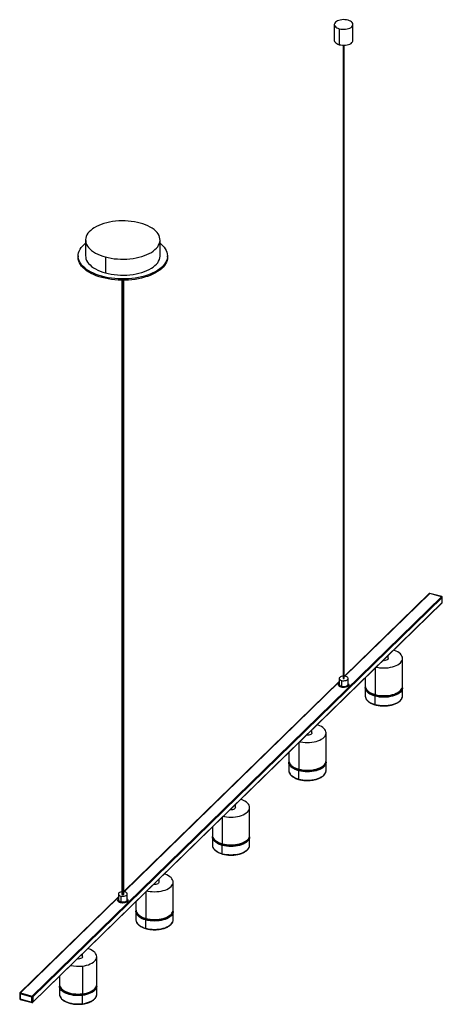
# Paper-space layout '_Trimétrica' of a CAD drawing. Header units: millimetres. Extents: x -843 to -275, y -808 to 514.
import ezdxf

# ---------------------------------------------------------------- set-up
doc = ezdxf.new("R2010")
doc.units = ezdxf.units.MM

psp = doc.layouts.new('_Trimétrica')

# ---------------------------------------------------------------- linework, layer by layer
at = {"color": 7, "linetype": 'Continuous', "lineweight": 25}
for p, q in [((-419.9, 507.9), (-419.9, 486.5)), ((-394.9, 486.5), (-394.9, 507.9)), ((-413.2, 502.2), (-413.2, 480.8)), ((-407.9, 480.1), (-407.9, -370.7)), ((-406.9, -370.7), (-406.9, 480.1)), ((-754, 218.4), (-754, 196.9)), ((-654, 196.9), (-654, 218.4)), ((-764, 196.9), (-764, 195.2)), ((-727.4, 195.6), (-727.4, 174.2)), ((-644, 195.2), (-644, 196.9)), ((-732, 167.9), (-732, 169.6)), ((-705.5, 164.3), (-705.5, -660.2)), ((-702.5, -660.2), (-702.5, 164.3)), ((-825.6, -797.4), (-275.9, -260.8)), ((-275, -261.9), (-824.7, -798.5)), ((-292.5, -256.6), (-406.2, -367.6)), ((-275.9, -260.8), (-291.8, -256.5)), ((-275.6, -260.7), (-291.5, -256.4)), ((-275, -268.8), (-275, -261.9)), ((-274.9, -268.5), (-274.9, -261.7)), ((-824.9, -805.8), (-275.2, -269.2)), ((-824.7, -805.4), (-275, -268.8)), ((-347.4, -343.7), (-347.4, -339.7)), ((-328.4, -381), (-328.4, -343.7)), ((-378.4, -370), (-378.4, -381)), ((-413.4, -374.6), (-702.5, -656.9)), ((-413.4, -370.7), (-413.4, -378.4)), ((-410.2, -373.4), (-410.2, -381.1)), ((-401.4, -378.4), (-401.4, -370.7)), ((-378.4, -381), (-378.4, -381.2)), ((-378.4, -383.1), (-378.4, -394.2)), ((-328.4, -394.2), (-328.4, -383.1)), ((-378.4, -394.2), (-378.3, -394.6)), ((-365, -405.6), (-365, -394.5)), ((-450, -443.9), (-450, -439.9)), ((-431, -481.2), (-431, -443.9)), ((-481, -470.2), (-481, -481.2)), ((-481, -481.2), (-481, -481.4)), ((-481, -483.3), (-481, -494.5)), ((-431, -494.5), (-431, -483.3)), ((-481, -494.5), (-481, -494.8)), ((-467.7, -505.8), (-467.7, -494.7)), ((-552.7, -544.1), (-552.7, -540.1)), ((-533.7, -581.4), (-533.7, -544.1)), ((-583.7, -570.4), (-583.7, -581.4)), ((-583.7, -581.4), (-583.7, -581.6)), ((-583.7, -583.5), (-583.7, -594.7)), ((-583.7, -594.7), (-583.7, -595)), ((-570.4, -606.1), (-570.4, -594.9)), ((-533.7, -594.7), (-533.7, -583.5)), ((-655.4, -644.3), (-655.4, -640.3)), ((-636.4, -681.6), (-636.4, -644.3)), ((-710, -660.2), (-710, -667.9)), ((-701.2, -657.5), (-702.5, -657.2)), ((-698, -667.9), (-698, -660.2)), ((-710, -664.2), (-842.2, -793.2)), ((-706.8, -663), (-706.8, -670.7)), ((-686.4, -670.6), (-686.4, -681.6)), ((-686.4, -681.6), (-686.4, -681.8)), ((-686.4, -683.7), (-686.4, -694.9)), ((-636.4, -694.9), (-636.4, -683.7)), ((-686.4, -694.9), (-686.4, -695.2)), ((-673, -706.3), (-673, -695.1)), ((-758, -744.5), (-758, -740.6)), ((-739, -781.8), (-739, -744.5)), ((-758.3, -757), (-758.3, -794.3)), ((-789, -770.8), (-789, -781.8)), ((-841.5, -793.1), (-825.6, -797.4)), ((-789, -781.8), (-789, -782.1)), ((-789, -783.9), (-789, -795.1)), ((-739, -795.1), (-739, -783.9)), ((-842.5, -793.9), (-842.5, -800.8)), ((-826.1, -798.7), (-842, -794.4)), ((-842, -794.4), (-842, -801.2)), ((-842, -801.2), (-826.1, -805.6)), ((-841.8, -801.8), (-825.9, -806.1)), ((-826.1, -805.6), (-826.1, -798.7)), ((-824.7, -798.5), (-824.7, -805.4)), ((-789, -795.1), (-789, -795.6)), ((-758.3, -807.6), (-758.3, -796.5))]:
    psp.add_line(p, q, dxfattribs=at)
at = {"color": 8, "linetype": 'Continuous', "lineweight": 25}
for p, q in [((-407.6, 480.1), (-407.6, -370.9)), ((-704.7, 164.3), (-704.7, -660.9)), ((-291.8, -256.5), (-405.7, -367.7)), ((-365, -357), (-365, -392.3)), ((-413.4, -375.2), (-702.4, -657.3)), ((-467.7, -457.2), (-467.7, -492.6)), ((-570.4, -557.4), (-570.4, -592.8)), ((-673, -657.6), (-673, -693)), ((-710, -664.7), (-841.5, -793.1))]:
    psp.add_line(p, q, dxfattribs=at)
at = {"color": 7, "linetype": 'Continuous', "lineweight": 25, "flags": 128}
for points in [[(-401.5, 513.6), (-403.5, 514.1), (-405.7, 514.3), (-407.8, 514.4), (-410, 514.2), (-412.1, 513.9), (-414, 513.4), (-415.8, 512.7), (-417.2, 511.9), (-418.4, 510.9), (-419.3, 509.9), (-419.8, 508.8), (-419.9, 507.7), (-419.6, 506.6), (-418.9, 505.5), (-417.9, 504.5), (-416.6, 503.6), (-415, 502.8), (-413.2, 502.2)], [(-413.2, 502.2), (-411.2, 501.8), (-409.1, 501.6), (-406.9, 501.5), (-404.7, 501.6), (-402.6, 502), (-400.7, 502.5), (-399, 503.2), (-397.5, 504), (-396.3, 504.9), (-395.5, 506), (-395, 507.1), (-394.9, 508.2), (-395.1, 509.3), (-395.8, 510.4), (-396.8, 511.4), (-398.1, 512.3), (-399.7, 513), (-401.5, 513.6)], [(-419.9, 486.5), (-419.9, 486.3), (-419.6, 485.1), (-418.9, 484.1), (-417.9, 483.1), (-416.6, 482.2), (-415, 481.4), (-413.2, 480.8)], [(-413.2, 480.8), (-411.2, 480.4), (-409.1, 480.1), (-406.9, 480.1), (-404.7, 480.2), (-402.6, 480.5), (-400.7, 481.1), (-399, 481.7), (-397.5, 482.6), (-396.3, 483.5), (-395.5, 484.5), (-395, 485.6), (-394.9, 486.5)], [(-680.7, 241.1), (-684.5, 242.1), (-688.5, 242.9), (-692.6, 243.4), (-696.8, 243.9), (-701, 244.1), (-705.2, 244.1), (-709.5, 244), (-713.7, 243.6), (-717.8, 243.1), (-721.8, 242.4), (-725.7, 241.6), (-729.5, 240.5), (-733, 239.4), (-736.4, 238), (-739.5, 236.5), (-742.3, 234.9), (-744.9, 233.2), (-747.2, 231.3), (-749.2, 229.4), (-750.9, 227.4), (-752.2, 225.3), (-753.1, 223.2), (-753.8, 221), (-754, 218.9), (-753.9, 216.7), (-753.5, 214.5), (-752.6, 212.3), (-751.5, 210.2), (-750, 208.2), (-748.1, 206.2), (-746, 204.4), (-743.5, 202.6), (-740.8, 200.9), (-737.8, 199.4), (-734.5, 198), (-731, 196.7), (-727.4, 195.6)], [(-727.4, 195.6), (-723.5, 194.7), (-719.6, 193.9), (-715.5, 193.3), (-711.3, 192.9), (-707.1, 192.7), (-702.8, 192.6), (-698.6, 192.8), (-694.4, 193.1), (-690.3, 193.6), (-686.3, 194.3), (-682.4, 195.2), (-678.6, 196.2), (-675.1, 197.4), (-671.7, 198.7), (-668.6, 200.2), (-665.7, 201.8), (-663.1, 203.6), (-660.8, 205.4), (-658.9, 207.3), (-657.2, 209.3), (-655.9, 211.4), (-654.9, 213.6), (-654.3, 215.7), (-654, 217.9), (-654.1, 220.1), (-654.6, 222.3), (-655.4, 224.4), (-656.6, 226.5), (-658.1, 228.5), (-659.9, 230.5), (-662.1, 232.4), (-664.6, 234.2), (-667.3, 235.8), (-670.3, 237.4), (-673.6, 238.8), (-677, 240), (-680.7, 241.1)], [(-732, 169.6), (-736, 170.8), (-739.8, 172.1), (-743.4, 173.6), (-746.7, 175.2), (-749.8, 177), (-752.7, 178.9), (-755.2, 180.8), (-757.5, 182.9), (-759.4, 185), (-761, 187.3), (-762.3, 189.5), (-763.2, 191.8), (-763.8, 194.2), (-764, 196.6), (-763.9, 198.9), (-763.4, 201.3), (-762.6, 203.6), (-761.5, 205.9), (-760, 208.1), (-758.1, 210.3), (-756, 212.4), (-754, 214)], [(-654, 214), (-652.8, 213.1), (-650.6, 211), (-648.7, 208.9), (-647.1, 206.6), (-645.8, 204.4), (-644.9, 202), (-644.3, 199.7), (-644, 197.3), (-644.2, 195), (-644.6, 192.6), (-645.4, 190.3), (-646.6, 188), (-648.1, 185.8), (-649.9, 183.6), (-652.1, 181.5), (-654.5, 179.5), (-657.3, 177.6), (-660.3, 175.8), (-663.6, 174.1), (-667.1, 172.6), (-670.8, 171.2), (-674.7, 170), (-678.8, 168.9), (-683, 168), (-687.4, 167.3), (-691.9, 166.7), (-696.4, 166.3), (-701, 166.1), (-705.6, 166.1), (-710.2, 166.2), (-714.7, 166.5), (-719.2, 167), (-723.6, 167.7), (-727.9, 168.6), (-732, 169.6)], [(-732, 167.9), (-736, 169.1), (-739.8, 170.4), (-743.4, 171.9), (-746.7, 173.5), (-749.8, 175.3), (-752.7, 177.1), (-755.2, 179.1), (-757.5, 181.2), (-759.4, 183.3), (-761, 185.5), (-762.3, 187.8), (-763.2, 190.1), (-763.8, 192.5), (-764, 194.8), (-764, 195.2)], [(-754, 196.9), (-753.9, 195.2), (-753.5, 193.1), (-752.6, 190.9), (-751.5, 188.8), (-750, 186.8), (-748.1, 184.8), (-746, 182.9), (-743.5, 181.1), (-740.8, 179.5), (-737.8, 177.9), (-734.5, 176.5), (-731, 175.3), (-727.4, 174.2)], [(-644, 195.2), (-644.2, 193.3), (-644.6, 190.9), (-645.4, 188.6), (-646.6, 186.3), (-648.1, 184), (-649.9, 181.9), (-652.1, 179.8), (-654.5, 177.8), (-657.3, 175.9), (-660.3, 174.1), (-663.6, 172.4), (-667.1, 170.9), (-670.8, 169.5), (-674.7, 168.3), (-678.8, 167.2), (-683, 166.3), (-687.4, 165.5), (-691.9, 165), (-696.4, 164.6), (-701, 164.4), (-705.6, 164.3), (-710.2, 164.5), (-714.7, 164.8), (-719.2, 165.3), (-723.6, 166), (-727.9, 166.9), (-732, 167.9)], [(-727.4, 174.2), (-723.5, 173.2), (-719.6, 172.5), (-715.5, 171.9), (-711.3, 171.5), (-707.1, 171.2), (-702.8, 171.2), (-698.6, 171.3), (-694.4, 171.7), (-690.3, 172.2), (-686.3, 172.9), (-682.4, 173.7), (-678.6, 174.8), (-675.1, 176), (-671.7, 177.3), (-668.6, 178.8), (-665.7, 180.4), (-663.1, 182.1), (-660.8, 184), (-658.9, 185.9), (-657.2, 187.9), (-655.9, 190), (-654.9, 192.1), (-654.3, 194.3), (-654, 196.5), (-654, 196.9)], [(-363.5, -355.4), (-362.3, -355.7), (-359.4, -356.2), (-356.4, -356.4), (-353.4, -356.5), (-350.4, -356.5), (-347.4, -356.2), (-344.5, -355.7), (-341.8, -355.1), (-339.2, -354.3), (-336.8, -353.3), (-334.7, -352.2), (-332.8, -351), (-331.2, -349.7), (-330, -348.3), (-329.1, -346.8), (-328.5, -345.2), (-328.4, -343.7), (-328.5, -342.1), (-329.1, -340.6), (-330, -339.1), (-331.2, -337.7), (-332.8, -336.4), (-334.6, -335.1), (-336.7, -334), (-339.1, -333.1), (-340.2, -332.7)], [(-347.4, -343.7), (-347.5, -344.4), (-348.1, -345.1), (-349, -345.8), (-350.2, -346.3), (-351.6, -346.6), (-353.1, -346.8), (-354.5, -346.7)], [(-407.9, -367.6), (-409.1, -367.7), (-410.6, -368.1), (-411.8, -368.6), (-412.7, -369.2), (-413.2, -370), (-413.4, -370.8), (-413.1, -371.6), (-412.4, -372.3), (-411.4, -372.9), (-410.2, -373.4)], [(-410.2, -373.4), (-408.7, -373.7), (-407.1, -373.8), (-405.6, -373.6), (-404.2, -373.3), (-403, -372.8), (-402.1, -372.1), (-401.5, -371.4), (-401.4, -370.5), (-401.6, -369.8), (-402.3, -369), (-403.3, -368.4), (-404.6, -367.9)], [(-404.6, -367.9), (-406, -367.7), (-406.9, -367.6)], [(-407.6, -370.9), (-407.4, -370.9), (-407.2, -370.9), (-407, -370.9), (-406.9, -370.8), (-406.9, -370.7), (-406.9, -370.7)], [(-378.4, -383.1), (-378.4, -383.1), (-378.3, -382.8)], [(-328.4, -383.1), (-328.4, -383.1), (-328.4, -383.4)], [(-466.1, -455.7), (-464.9, -455.9), (-462.1, -456.4), (-459.1, -456.7), (-456.1, -456.8), (-453.1, -456.7), (-450.1, -456.4), (-447.2, -455.9), (-444.5, -455.3), (-441.9, -454.5), (-439.5, -453.5), (-437.4, -452.4), (-435.5, -451.2), (-433.9, -449.9), (-432.7, -448.5), (-431.8, -447), (-431.2, -445.5), (-431, -443.9), (-431.2, -442.4), (-431.7, -440.8), (-432.6, -439.3), (-433.9, -437.9), (-435.4, -436.6), (-437.3, -435.4), (-439.4, -434.3), (-441.8, -433.3), (-442.9, -432.9)], [(-450, -443.9), (-450.2, -444.6), (-450.7, -445.3), (-451.6, -446), (-452.8, -446.5), (-454.3, -446.8), (-455.8, -447), (-457.2, -446.9)], [(-481, -483.3), (-481, -483.3), (-481, -483)], [(-431, -483.3), (-431, -483.3), (-431, -483.6)], [(-568.8, -555.9), (-567.6, -556.1), (-564.7, -556.6), (-561.8, -556.9), (-558.8, -557), (-555.7, -556.9), (-552.8, -556.6), (-549.9, -556.1), (-547.1, -555.5), (-544.5, -554.7), (-542.2, -553.7), (-540, -552.6), (-538.2, -551.4), (-536.6, -550.1), (-535.3, -548.7), (-534.4, -547.2), (-533.9, -545.7), (-533.7, -544.1), (-533.9, -542.6), (-534.4, -541), (-535.3, -539.6), (-536.5, -538.1), (-538.1, -536.8), (-540, -535.6), (-542.1, -534.5), (-544.5, -533.5), (-545.5, -533.1)], [(-552.7, -544.1), (-552.9, -544.8), (-553.4, -545.5), (-554.3, -546.2), (-555.5, -546.7), (-556.9, -547), (-558.5, -547.2), (-559.9, -547.1)], [(-583.7, -583.5), (-583.7, -583.5), (-583.7, -583.2)], [(-533.7, -583.5), (-533.7, -583.5), (-533.7, -583.9)], [(-671.5, -656.1), (-670.3, -656.3), (-667.4, -656.8), (-664.4, -657.1), (-661.4, -657.2), (-658.4, -657.1), (-655.4, -656.8), (-652.6, -656.4), (-649.8, -655.7), (-647.2, -654.9), (-644.8, -654), (-642.7, -652.9), (-640.8, -651.6), (-639.3, -650.3), (-638, -648.9), (-637.1, -647.4), (-636.6, -645.9), (-636.4, -644.3), (-636.6, -642.8), (-637.1, -641.2), (-638, -639.8), (-639.2, -638.3), (-640.8, -637), (-642.6, -635.8), (-644.8, -634.7), (-647.1, -633.7), (-648.2, -633.4)], [(-655.4, -644.3), (-655.5, -645), (-656.1, -645.7), (-657, -646.4), (-658.2, -646.9), (-659.6, -647.3), (-661.1, -647.4), (-662.5, -647.3)], [(-705.5, -657.2), (-705.8, -657.3), (-707.2, -657.6), (-708.4, -658.1), (-709.3, -658.8), (-709.9, -659.5), (-710, -660.3), (-709.8, -661.1), (-709.1, -661.9), (-708.1, -662.5), (-706.8, -663)], [(-706.8, -663), (-705.4, -663.2), (-703.8, -663.3), (-702.3, -663.2), (-700.8, -662.8), (-699.6, -662.3), (-698.7, -661.7), (-698.2, -660.9), (-698, -660.1), (-698.3, -659.3), (-699, -658.6), (-700, -658), (-701.2, -657.5)], [(-704.7, -660.9), (-704.2, -661), (-703.6, -661), (-703.1, -660.8), (-702.7, -660.6), (-702.5, -660.3), (-702.5, -660.2)], [(-686.4, -683.7), (-686.4, -683.7), (-686.4, -683.4)], [(-636.4, -683.7), (-636.4, -683.8), (-636.4, -684.1)], [(-758.3, -757), (-755.4, -756.6), (-752.7, -756), (-750.1, -755.2), (-747.7, -754.2), (-745.5, -753.2), (-743.6, -751.9), (-742, -750.6), (-740.8, -749.2), (-739.8, -747.7), (-739.3, -746.2), (-739.1, -744.6), (-739.2, -743.1), (-739.7, -741.6), (-740.6, -740.1), (-741.8, -738.6), (-743.3, -737.3), (-745.2, -736.1), (-747.3, -735), (-749.6, -734), (-750.9, -733.6)], [(-758, -744.5), (-758.2, -745.2), (-758.7, -746), (-759.6, -746.6), (-760.9, -747.1), (-762.3, -747.5), (-763.8, -747.6), (-765.2, -747.5)]]:
    psp.add_lwpolyline(points, dxfattribs=at)
at = {"color": 8, "linetype": 'Continuous', "lineweight": 25, "flags": 128}
for points in [[(-410.6, -382.4), (-411.9, -382), (-413, -381.4), (-413.8, -380.7), (-414.2, -379.9), (-414.4, -379.1), (-414.1, -378.3), (-413.6, -377.6), (-413.4, -377.4)], [(-413.4, -378.4), (-413.4, -378.5), (-413.1, -379.3), (-412.4, -380), (-411.4, -380.6), (-410.2, -381.1)], [(-401.4, -377.4), (-401, -377.8), (-400.5, -378.6), (-400.4, -379.4), (-400.6, -380.2), (-401.2, -380.9), (-402.1, -381.6), (-403.2, -382.1), (-404.6, -382.5), (-406.1, -382.8), (-407.6, -382.8), (-409.2, -382.7), (-410.6, -382.4)], [(-410.2, -381.1), (-408.7, -381.4), (-407.1, -381.5), (-405.6, -381.3), (-404.2, -381), (-403, -380.5), (-402.1, -379.8), (-401.5, -379.1), (-401.4, -378.4)], [(-378.4, -381.2), (-378.2, -382.5), (-377.6, -384), (-376.8, -385.5), (-375.5, -386.9), (-374, -388.2), (-372.1, -389.5), (-370, -390.6), (-367.6, -391.5), (-365, -392.3)], [(-365, -394.5), (-367.6, -393.7), (-370, -392.7), (-372.1, -391.6), (-374, -390.4), (-375.5, -389.1), (-376.8, -387.6), (-377.6, -386.1), (-378.2, -384.6), (-378.4, -383.1)], [(-365, -392.3), (-362.3, -393), (-359.4, -393.4), (-356.4, -393.7), (-353.4, -393.8), (-350.4, -393.7), (-347.4, -393.5), (-344.5, -393), (-341.8, -392.4), (-339.2, -391.6), (-336.8, -390.6), (-334.7, -389.5), (-332.8, -388.3), (-331.2, -387), (-330, -385.5), (-329.1, -384.1), (-328.5, -382.5), (-328.4, -381), (-328.4, -381)], [(-328.4, -383.4), (-328.5, -384.7), (-329.1, -386.2), (-330, -387.7), (-331.2, -389.1), (-332.8, -390.4), (-334.7, -391.7), (-336.8, -392.8), (-339.2, -393.7), (-341.8, -394.5), (-344.5, -395.1), (-347.4, -395.6), (-350.4, -395.9), (-353.4, -396), (-356.4, -395.9), (-359.4, -395.6), (-362.3, -395.1), (-365, -394.5)], [(-378.3, -394.6), (-378.2, -395.8), (-377.6, -397.3), (-376.8, -398.8), (-375.5, -400.2), (-374, -401.5), (-372.1, -402.8), (-370, -403.9), (-367.6, -404.8), (-365, -405.6)], [(-369.3, -391.5), (-367.1, -392.4), (-364.6, -393.2)], [(-365, -405.6), (-362.3, -406.3), (-359.4, -406.7), (-356.4, -407), (-353.4, -407.1), (-350.4, -407), (-347.4, -406.7), (-344.5, -406.3), (-341.8, -405.7), (-339.2, -404.9), (-336.8, -403.9), (-334.7, -402.8), (-332.8, -401.6), (-331.2, -400.2), (-330, -398.8), (-329.1, -397.3), (-328.5, -395.8), (-328.4, -394.3), (-328.4, -394.2)], [(-365, -405.6), (-365, -405.8), (-365, -405.9), (-364.9, -406), (-364.9, -406.1), (-364.8, -406.1)], [(-481, -481.4), (-480.9, -482.7), (-480.3, -484.2), (-479.4, -485.7), (-478.2, -487.1), (-476.6, -488.5), (-474.8, -489.7), (-472.7, -490.8), (-470.3, -491.7), (-467.7, -492.6)], [(-467.7, -494.7), (-470.3, -493.9), (-472.7, -492.9), (-474.8, -491.8), (-476.6, -490.6), (-478.2, -489.3), (-479.4, -487.8), (-480.3, -486.4), (-480.9, -484.8), (-481, -483.3)], [(-467.7, -492.6), (-464.9, -493.2), (-462.1, -493.7), (-459.1, -493.9), (-456.1, -494), (-453.1, -494), (-450.1, -493.7), (-447.2, -493.2), (-444.5, -492.6), (-441.9, -491.8), (-439.5, -490.8), (-437.4, -489.7), (-435.5, -488.5), (-433.9, -487.2), (-432.7, -485.8), (-431.8, -484.3), (-431.2, -482.7), (-431, -481.2), (-431, -481.2)], [(-431, -483.6), (-431.2, -484.9), (-431.8, -486.4), (-432.7, -487.9), (-433.9, -489.3), (-435.5, -490.6), (-437.4, -491.9), (-439.5, -493), (-441.9, -493.9), (-444.5, -494.7), (-447.2, -495.4), (-450.1, -495.8), (-453.1, -496.1), (-456.1, -496.2), (-459.1, -496.1), (-462.1, -495.8), (-464.9, -495.3), (-467.7, -494.7)], [(-481, -494.8), (-480.9, -496), (-480.3, -497.5), (-479.4, -499), (-478.2, -500.4), (-476.6, -501.7), (-474.8, -503), (-472.7, -504.1), (-470.3, -505), (-467.7, -505.8)], [(-472, -491.7), (-469.8, -492.6), (-467.2, -493.4)], [(-467.7, -505.8), (-464.9, -506.5), (-462.1, -506.9), (-459.1, -507.2), (-456.1, -507.3), (-453.1, -507.2), (-450.1, -507), (-447.2, -506.5), (-444.5, -505.9), (-441.9, -505.1), (-439.5, -504.1), (-437.4, -503), (-435.5, -501.8), (-433.9, -500.5), (-432.7, -499), (-431.8, -497.6), (-431.2, -496), (-431, -494.5), (-431, -494.5)], [(-467.7, -505.8), (-467.7, -506), (-467.7, -506.1), (-467.6, -506.2), (-467.6, -506.3), (-467.5, -506.3)], [(-583.7, -581.6), (-583.5, -582.9), (-583, -584.4), (-582.1, -585.9), (-580.9, -587.3), (-579.3, -588.7), (-577.5, -589.9), (-575.3, -591), (-573, -592), (-570.4, -592.8)], [(-570.4, -592.8), (-567.6, -593.4), (-564.7, -593.9), (-561.8, -594.2), (-558.8, -594.3), (-555.7, -594.2), (-552.8, -593.9), (-549.9, -593.4), (-547.1, -592.8), (-544.5, -592), (-542.2, -591), (-540, -589.9), (-538.2, -588.7), (-536.6, -587.4), (-535.3, -586), (-534.4, -584.5), (-533.9, -583), (-533.7, -581.4), (-533.7, -581.4)], [(-570.4, -594.9), (-573, -594.1), (-575.3, -593.1), (-577.5, -592), (-579.3, -590.8), (-580.9, -589.5), (-582.1, -588.1), (-583, -586.6), (-583.5, -585), (-583.7, -583.5)], [(-583.7, -595), (-583.5, -596.2), (-583, -597.7), (-582.1, -599.2), (-580.9, -600.6), (-579.3, -602), (-577.5, -603.2), (-575.3, -604.3), (-573, -605.2), (-570.4, -606.1)], [(-574.7, -591.9), (-572.5, -592.8), (-569.9, -593.6)], [(-533.7, -583.9), (-533.9, -585.1), (-534.4, -586.6), (-535.3, -588.1), (-536.6, -589.5), (-538.2, -590.9), (-540, -592.1), (-542.2, -593.2), (-544.5, -594.1), (-547.1, -594.9), (-549.9, -595.6), (-552.8, -596), (-555.7, -596.3), (-558.8, -596.4), (-561.8, -596.3), (-564.7, -596), (-567.6, -595.5), (-570.4, -594.9)], [(-570.4, -606.1), (-567.6, -606.7), (-564.7, -607.2), (-561.8, -607.4), (-558.8, -607.5), (-555.7, -607.4), (-552.8, -607.2), (-549.9, -606.7), (-547.1, -606.1), (-544.5, -605.3), (-542.2, -604.3), (-540, -603.2), (-538.2, -602), (-536.6, -600.7), (-535.3, -599.3), (-534.4, -597.8), (-533.9, -596.2), (-533.7, -594.7), (-533.7, -594.7)], [(-570.4, -606.1), (-570.4, -606.2), (-570.3, -606.3), (-570.3, -606.5), (-570.2, -606.5), (-570.2, -606.6)], [(-707.3, -672), (-708.6, -671.5), (-709.7, -670.9), (-710.4, -670.2), (-710.9, -669.5), (-711, -668.7), (-710.8, -667.9), (-710.2, -667.1), (-710, -666.9)], [(-710, -667.9), (-710, -668.1), (-709.8, -668.8), (-709.1, -669.6), (-708.1, -670.2), (-706.8, -670.7)], [(-698, -666.9), (-697.6, -667.3), (-697.2, -668.1), (-697, -668.9), (-697.3, -669.7), (-697.8, -670.5), (-698.7, -671.1), (-699.9, -671.7), (-701.2, -672.1), (-702.7, -672.3), (-704.3, -672.4), (-705.8, -672.3), (-707.3, -672)], [(-706.8, -670.7), (-705.4, -670.9), (-703.8, -671), (-702.3, -670.9), (-700.8, -670.6), (-699.6, -670), (-698.7, -669.4), (-698.2, -668.6), (-698, -667.9)], [(-686.4, -681.8), (-686.2, -683.1), (-685.7, -684.6), (-684.8, -686.1), (-683.5, -687.5), (-682, -688.9), (-680.1, -690.1), (-678, -691.2), (-675.6, -692.2), (-673, -693)], [(-673, -695.1), (-675.6, -694.3), (-678, -693.4), (-680.1, -692.2), (-682, -691), (-683.5, -689.7), (-684.8, -688.3), (-685.7, -686.8), (-686.2, -685.3), (-686.4, -683.7)], [(-673, -693), (-670.3, -693.6), (-667.4, -694.1), (-664.4, -694.4), (-661.4, -694.5), (-658.4, -694.4), (-655.4, -694.1), (-652.6, -693.6), (-649.8, -693), (-647.2, -692.2), (-644.8, -691.2), (-642.7, -690.1), (-640.8, -688.9), (-639.3, -687.6), (-638, -686.2), (-637.1, -684.7), (-636.6, -683.2), (-636.4, -681.6), (-636.4, -681.6)], [(-636.4, -684.1), (-636.6, -685.3), (-637.1, -686.8), (-638, -688.3), (-639.3, -689.7), (-640.8, -691.1), (-642.7, -692.3), (-644.8, -693.4), (-647.2, -694.3), (-649.8, -695.1), (-652.6, -695.8), (-655.4, -696.2), (-658.4, -696.5), (-661.4, -696.6), (-664.4, -696.5), (-667.4, -696.2), (-670.3, -695.8), (-673, -695.1)], [(-686.4, -695.2), (-686.2, -696.4), (-685.7, -697.9), (-684.8, -699.4), (-683.5, -700.8), (-682, -702.2), (-680.1, -703.4), (-678, -704.5), (-675.6, -705.5), (-673, -706.3)], [(-677.4, -692.1), (-675.1, -693), (-672.6, -693.8)], [(-673, -706.3), (-670.3, -706.9), (-667.4, -707.4), (-664.4, -707.7), (-661.4, -707.8), (-658.4, -707.7), (-655.4, -707.4), (-652.6, -706.9), (-649.8, -706.3), (-647.2, -705.5), (-644.8, -704.5), (-642.7, -703.4), (-640.8, -702.2), (-639.3, -700.9), (-638, -699.5), (-637.1, -698), (-636.6, -696.5), (-636.4, -694.9), (-636.4, -694.9)], [(-673, -706.3), (-673, -706.4), (-673, -706.6), (-673, -706.7), (-672.9, -706.7), (-672.8, -706.8)], [(-789, -782.1), (-788.9, -783.2), (-788.4, -784.8), (-787.5, -786.2), (-786.3, -787.7), (-784.8, -789), (-782.9, -790.2), (-780.8, -791.4), (-778.5, -792.3), (-775.9, -793.1), (-773.2, -793.8), (-770.3, -794.3), (-767.3, -794.6), (-764.3, -794.7), (-761.3, -794.6), (-758.3, -794.3)], [(-758.3, -796.5), (-761.3, -796.7), (-764.3, -796.8), (-767.3, -796.7), (-770.3, -796.4), (-773.2, -795.9), (-775.9, -795.3), (-778.5, -794.5), (-780.8, -793.5), (-782.9, -792.4), (-784.8, -791.1), (-786.3, -789.8), (-787.5, -788.4), (-788.4, -786.9), (-788.9, -785.4), (-789, -783.9)], [(-758.3, -794.3), (-755.4, -793.9), (-752.7, -793.3), (-750.1, -792.5), (-747.7, -791.5), (-745.5, -790.4), (-743.6, -789.2), (-742, -787.9), (-740.8, -786.5), (-739.8, -785), (-739.3, -783.5), (-739.1, -781.9), (-739, -781.8)], [(-739, -784), (-739.1, -784.1), (-739.3, -785.6), (-739.8, -787.2), (-740.8, -788.6), (-742, -790), (-743.6, -791.4), (-745.5, -792.6), (-747.7, -793.7), (-750.1, -794.6), (-752.7, -795.4), (-755.4, -796), (-758.3, -796.5)], [(-842.5, -793.9), (-842.5, -794), (-842.5, -794.1), (-842.4, -794.2), (-842.3, -794.3), (-842.2, -794.3), (-842, -794.4)], [(-842.5, -800.8), (-842.5, -800.8), (-842.5, -800.9), (-842.4, -801), (-842.3, -801.1), (-842.2, -801.2), (-842, -801.2)], [(-826.1, -805.6), (-826.1, -805.7), (-826.1, -805.9), (-826, -806), (-826, -806), (-825.9, -806.1)], [(-789, -795.6), (-788.9, -796.5), (-788.4, -798), (-787.5, -799.5), (-786.3, -801), (-784.8, -802.3), (-782.9, -803.5), (-780.8, -804.6), (-778.5, -805.6), (-775.9, -806.4), (-773.2, -807.1), (-770.3, -807.6), (-767.3, -807.9), (-764.3, -808), (-761.3, -807.9), (-758.3, -807.6)], [(-758.5, -795.1), (-758.5, -795.1), (-758.4, -795), (-758.4, -794.9), (-758.3, -794.8), (-758.3, -794.6), (-758.3, -794.3)], [(-758.3, -807.6), (-755.4, -807.2), (-752.7, -806.5), (-750.1, -805.8), (-747.7, -804.8), (-745.5, -803.7), (-743.6, -802.5), (-742, -801.2), (-740.8, -799.8), (-739.8, -798.3), (-739.3, -796.8), (-739.1, -795.2), (-739, -795.1)], [(-758.3, -807.6), (-758.3, -807.8), (-758.3, -807.9), (-758.4, -808), (-758.4, -808.1), (-758.4, -808.1), (-758.4, -808.1)]]:
    psp.add_lwpolyline(points, dxfattribs=at)
at = {"color": 7, "linetype": 'Continuous', "lineweight": 25}
for centre, radius, start, end in [((-291.8, -257.3), 1, 74.7955, 134.305), ((-276.2, -262), 1.21, 3.3916, 74.3338), ((-275.9, -261.7), 1, 360, 74.7955), ((-275.9, -268.5), 1, 314.305, 0), ((-412.2, -381.1), 2.04, 320.5129, 0.3434), ((-407.6, -370.6), 0.295, 192.9662, 266.0309), ((-363, -394.5), 2.04, 140.5129, 180.3434), ((-465.7, -494.7), 2.04, 140.5129, 180.3434), ((-568.3, -594.9), 2.04, 140.5129, 180.3434), ((-704.7, -660), 0.884, 192.9662, 266.0309), ((-708.9, -670.7), 2.04, 320.5129, 0.3434), ((-671, -695.1), 2.04, 140.5129, 180.3434), ((-764, -710.7), 46.7, 257.479, 277.0448), ((-841.5, -793.9), 1, 134.305, 180), ((-840, -794.4), 2.04, 140.5129, 180.3434), ((-841.5, -800.8), 1, 180, 254.7955), ((-824, -798.7), 2.04, 140.5129, 180.3434), ((-825.6, -797.2), 1.54, 252.696, 305.3989), ((-825.6, -804.1), 1.54, 252.696, 305.3989), ((-825.6, -805.1), 1, 254.7955, 314.305), ((-826, -798.6), 1.21, 3.3916, 74.3338), ((-762.2, -796.4), 3.9, 359.4154, 19.7509)]:
    psp.add_arc(centre, radius, start, end, dxfattribs=at)
at = {"color": 8, "linetype": 'Continuous', "lineweight": 25}
for centre, radius, start, end in [((-292, -257.2), 0.715, 71.5838, 131.3262), ((-291.6, -256.6), 0.27, 80.7318, 143.9675), ((-275.6, -261), 0.27, 80.7318, 143.9675), ((-275.2, -261.7), 0.332, 310.6406, 357.9975), ((-275.6, -268.8), 0.646, 315.3545, 1.9113), ((-275.2, -268.5), 0.332, 310.6406, 357.9975), ((-364.3, -392.5), 0.766, 169.3508, 234.378), ((-353.5, -352.6), 42.1, 254.7002, 292.3415), ((-466.9, -492.7), 0.766, 169.3508, 234.378), ((-456.1, -452.8), 42.1, 254.7002, 292.3415), ((-569.6, -592.9), 0.766, 169.3508, 234.378), ((-558.8, -553), 42.1, 254.7002, 292.3415), ((-672.3, -693.1), 0.766, 169.3508, 234.378), ((-661.5, -653.2), 42.1, 254.7002, 292.3415), ((-841.8, -793.8), 0.715, 71.5838, 131.3262), ((-762.4, -759.6), 35.7, 276.2605, 293.4885), ((-841.5, -801.3), 0.511, 169.3516, 234.3744), ((-825.4, -805.4), 0.646, 315.3545, 1.9113), ((-764, -751.4), 44.1, 254.4433, 277.1625)]:
    psp.add_arc(centre, radius, start, end, dxfattribs=at)
at = {"color": 7, "linetype": 'Continuous', "lineweight": 25}
for points, knots in [([(-378.3, -381.2), (-378.3, -381.4), (-378.3, -382.1), (-378, -383.4), (-377.4, -384.9), (-376.5, -386.3), (-375.2, -387.7), (-373.7, -389), (-371.9, -390.2), (-369.9, -391.2), (-367.7, -392.2), (-366, -392.8), (-364.9, -393), (-364.7, -393.1)], [0, 0, 0, 0, 0.037966, 0.137166, 0.23679, 0.338207, 0.441955, 0.5477, 0.654649, 0.76206, 0.869396, 0.970815, 1, 1, 1, 1]), ([(-378.3, -382), (-378.3, -382.1), (-378.3, -382.3), (-378.3, -382.6), (-378.3, -382.7)], [0, 0, 0, 0, 0.319398, 1, 1, 1, 1]), ([(-364.7, -393.1), (-364.3, -393.2), (-363, -393.6), (-360.8, -394), (-358, -394.4), (-355.3, -394.5), (-352.4, -394.6), (-349.6, -394.4), (-346.9, -394.1), (-344.2, -393.7), (-341.7, -393), (-339.2, -392.3), (-337, -391.3), (-335, -390.3), (-333.1, -389.1), (-331.6, -387.8), (-330.3, -386.4), (-329.3, -384.8), (-328.7, -383.3), (-328.3, -381.9), (-328.4, -381), (-328.4, -380.7)], [0, 0, 0, 0, 0.0291543, 0.0844319, 0.139641, 0.1947904, 0.2499112, 0.305034, 0.3601817, 0.4153846, 0.4706762, 0.5260916, 0.5816652, 0.6374242, 0.693371, 0.7494472, 0.8053761, 0.8607292, 0.9149896, 0.967883, 1, 1, 1, 1]), ([(-328.4, -383.5), (-328.4, -383.1), (-328.3, -382.6), (-328.4, -382.2), (-328.5, -382)], [0, 0, 0, 0, 0.74196, 1, 1, 1, 1]), ([(-378.3, -394.7), (-378.3, -394.7), (-378.3, -395.3), (-378.1, -396.5), (-377.5, -397.9), (-376.6, -399.4), (-375.4, -400.7), (-373.9, -402), (-372.1, -403.2), (-370.1, -404.2), (-367.9, -405.2), (-366.1, -405.8), (-365.1, -406.1), (-364.8, -406.1)], [0, 0, 0, 0, 0.018684, 0.120785, 0.223149, 0.326859, 0.432293, 0.53913, 0.646765, 0.754684, 0.862536, 0.970231, 1, 1, 1, 1]), ([(-364.8, -406.1), (-364.4, -406.3), (-363.1, -406.6), (-360.9, -407), (-358.1, -407.4), (-355.4, -407.6), (-352.6, -407.6), (-349.8, -407.5), (-347, -407.2), (-344.3, -406.7), (-341.8, -406.1), (-339.3, -405.4), (-337.1, -404.5), (-335, -403.4), (-333.2, -402.3), (-331.7, -401), (-330.4, -399.6), (-329.4, -398.2), (-328.7, -396.6), (-328.4, -395.2), (-328.4, -394.2), (-328.4, -393.8)], [0, 0, 0, 0, 0.028775, 0.083405, 0.137997, 0.19255, 0.247083, 0.301617, 0.356166, 0.41075, 0.465389, 0.520107, 0.574926, 0.629863, 0.684925, 0.740082, 0.795188, 0.849973, 0.904074, 0.957219, 1, 1, 1, 1]), ([(-481, -481.4), (-481, -481.6), (-481, -482.4), (-480.7, -483.6), (-480.1, -485.1), (-479.1, -486.5), (-477.9, -487.9), (-476.4, -489.2), (-474.6, -490.4), (-472.6, -491.5), (-470.4, -492.4), (-468.6, -493), (-467.6, -493.3), (-467.4, -493.3)], [0, 0, 0, 0, 0.037966, 0.137166, 0.23679, 0.338207, 0.441955, 0.5477, 0.654649, 0.76206, 0.869396, 0.970815, 1, 1, 1, 1]), ([(-480.9, -482.3), (-481, -482.3), (-481, -482.5), (-481, -482.8), (-481, -482.9)], [0, 0, 0, 0, 0.319398, 1, 1, 1, 1]), ([(-467.4, -493.3), (-466.9, -493.4), (-465.7, -493.8), (-463.4, -494.2), (-460.7, -494.6), (-457.9, -494.8), (-455.1, -494.8), (-452.3, -494.6), (-449.6, -494.3), (-446.9, -493.9), (-444.3, -493.3), (-441.9, -492.5), (-439.7, -491.6), (-437.6, -490.5), (-435.8, -489.3), (-434.2, -488), (-433, -486.6), (-432, -485.1), (-431.3, -483.5), (-431, -482.1), (-431.1, -481.3), (-431.1, -481)], [0, 0, 0, 0, 0.029304, 0.084865, 0.140357, 0.195789, 0.251192, 0.306598, 0.362028, 0.417514, 0.473089, 0.528788, 0.584647, 0.640691, 0.696925, 0.753289, 0.809504, 0.865141, 0.919679, 0.972844, 1, 1, 1, 1]), ([(-431.1, -483.7), (-431, -483.3), (-431, -482.8), (-431.1, -482.4), (-431.1, -482.2)], [0, 0, 0, 0, 0.74196, 1, 1, 1, 1]), ([(-481, -494.9), (-481, -495), (-481, -495.6), (-480.7, -496.7), (-480.1, -498.1), (-479.2, -499.6), (-478, -500.9), (-476.5, -502.2), (-474.8, -503.4), (-472.8, -504.4), (-470.6, -505.4), (-468.8, -506), (-467.7, -506.3), (-467.5, -506.3)], [0, 0, 0, 0, 0.018684, 0.120785, 0.223149, 0.326859, 0.432293, 0.53913, 0.646765, 0.754684, 0.862536, 0.970231, 1, 1, 1, 1]), ([(-467.5, -506.3), (-467.1, -506.5), (-465.8, -506.8), (-463.5, -507.2), (-460.8, -507.6), (-458, -507.8), (-455.2, -507.8), (-452.4, -507.7), (-449.7, -507.4), (-447, -507), (-444.4, -506.3), (-442, -505.6), (-439.8, -504.7), (-437.7, -503.6), (-435.9, -502.5), (-434.3, -501.2), (-433, -499.8), (-432, -498.4), (-431.4, -496.9), (-431, -495.4), (-431.1, -494.5), (-431.1, -494)], [0, 0, 0, 0, 0.028775, 0.083405, 0.137997, 0.19255, 0.247083, 0.301617, 0.356166, 0.41075, 0.465389, 0.520107, 0.574926, 0.629863, 0.684925, 0.740082, 0.795188, 0.849973, 0.904074, 0.957219, 1, 1, 1, 1]), ([(-583.7, -581.6), (-583.7, -581.8), (-583.7, -582.6), (-583.4, -583.8), (-582.7, -585.3), (-581.8, -586.7), (-580.6, -588.1), (-579.1, -589.4), (-577.3, -590.6), (-575.3, -591.7), (-573.1, -592.6), (-571.3, -593.2), (-570.3, -593.5), (-570.1, -593.5)], [0, 0, 0, 0, 0.037966, 0.137166, 0.23679, 0.338207, 0.441955, 0.5477, 0.654649, 0.76206, 0.869396, 0.970815, 1, 1, 1, 1]), ([(-570.1, -593.5), (-569.6, -593.6), (-568.3, -594), (-566.1, -594.4), (-563.4, -594.8), (-560.6, -595), (-557.8, -595), (-555, -594.9), (-552.2, -594.6), (-549.6, -594.1), (-547, -593.5), (-544.6, -592.7), (-542.3, -591.8), (-540.3, -590.7), (-538.5, -589.5), (-536.9, -588.2), (-535.6, -586.8), (-534.6, -585.3), (-534, -583.7), (-533.7, -582.3), (-533.7, -581.5), (-533.7, -581.3)], [0, 0, 0, 0, 0.029304, 0.084865, 0.140357, 0.195789, 0.251192, 0.306598, 0.362028, 0.417514, 0.473089, 0.528788, 0.584647, 0.640691, 0.696925, 0.753289, 0.809504, 0.865141, 0.919679, 0.972844, 1, 1, 1, 1]), ([(-583.6, -582.5), (-583.6, -582.5), (-583.7, -582.8), (-583.7, -583), (-583.7, -583.1)], [0, 0, 0, 0, 0.319398, 1, 1, 1, 1]), ([(-583.7, -595.1), (-583.7, -595.2), (-583.7, -595.8), (-583.4, -596.9), (-582.8, -598.4), (-581.9, -599.8), (-580.7, -601.1), (-579.2, -602.4), (-577.5, -603.6), (-575.5, -604.7), (-573.3, -605.6), (-571.5, -606.2), (-570.4, -606.5), (-570.2, -606.6)], [0, 0, 0, 0, 0.0186841, 0.1207852, 0.2231493, 0.3268594, 0.4322931, 0.5391301, 0.6467651, 0.7546843, 0.8625363, 0.9702306, 1, 1, 1, 1]), ([(-570.2, -606.6), (-569.7, -606.7), (-568.4, -607), (-566.2, -607.4), (-563.5, -607.8), (-560.7, -608), (-557.9, -608), (-555.1, -607.9), (-552.3, -607.6), (-549.7, -607.2), (-547.1, -606.6), (-544.7, -605.8), (-542.4, -604.9), (-540.4, -603.9), (-538.6, -602.7), (-537, -601.4), (-535.7, -600), (-534.7, -598.6), (-534, -597.1), (-533.7, -595.6), (-533.7, -594.7), (-533.7, -594.2)], [0, 0, 0, 0, 0.028775, 0.083405, 0.137997, 0.19255, 0.247083, 0.301617, 0.356166, 0.41075, 0.465389, 0.520107, 0.574926, 0.629863, 0.684925, 0.740082, 0.795188, 0.849973, 0.904074, 0.957219, 1, 1, 1, 1]), ([(-533.7, -583.9), (-533.7, -583.5), (-533.7, -583.1), (-533.8, -582.6), (-533.8, -582.5)], [0, 0, 0, 0, 0.74196, 1, 1, 1, 1]), ([(-686.3, -682.7), (-686.3, -682.7), (-686.4, -683), (-686.3, -683.2), (-686.3, -683.4)], [0, 0, 0, 0, 0.319398, 1, 1, 1, 1]), ([(-686.3, -681.9), (-686.3, -682.1), (-686.3, -682.8), (-686, -684), (-685.4, -685.5), (-684.5, -687), (-683.3, -688.3), (-681.7, -689.6), (-680, -690.8), (-677.9, -691.9), (-675.8, -692.8), (-674, -693.4), (-673, -693.7), (-672.7, -693.7)], [0, 0, 0, 0, 0.037966, 0.137166, 0.23679, 0.338207, 0.441955, 0.5477, 0.654649, 0.76206, 0.869396, 0.970815, 1, 1, 1, 1]), ([(-672.7, -693.7), (-672.3, -693.9), (-671, -694.2), (-668.8, -694.6), (-666.1, -695), (-663.3, -695.2), (-660.5, -695.2), (-657.7, -695.1), (-654.9, -694.8), (-652.2, -694.3), (-649.7, -693.7), (-647.3, -692.9), (-645, -692), (-643, -690.9), (-641.2, -689.7), (-639.6, -688.4), (-638.3, -687), (-637.3, -685.5), (-636.7, -683.9), (-636.4, -682.5), (-636.4, -681.6), (-636.4, -681.3)], [0, 0, 0, 0, 0.0291543, 0.0844319, 0.139641, 0.1947904, 0.2499112, 0.305034, 0.3601817, 0.4153846, 0.4706762, 0.5260916, 0.5816652, 0.6374242, 0.693371, 0.7494472, 0.8053761, 0.8607292, 0.9149896, 0.967883, 1, 1, 1, 1]), ([(-636.4, -684.1), (-636.4, -683.8), (-636.3, -683.3), (-636.5, -682.8), (-636.5, -682.7)], [0, 0, 0, 0, 0.74196, 1, 1, 1, 1]), ([(-686.3, -695.3), (-686.3, -695.4), (-686.4, -696), (-686.1, -697.1), (-685.5, -698.6), (-684.6, -700), (-683.4, -701.3), (-681.9, -702.6), (-680.1, -703.8), (-678.1, -704.9), (-675.9, -705.8), (-674.1, -706.4), (-673.1, -706.7), (-672.8, -706.8)], [0, 0, 0, 0, 0.0186841, 0.1207852, 0.2231493, 0.3268594, 0.4322931, 0.5391301, 0.6467651, 0.7546843, 0.8625363, 0.9702306, 1, 1, 1, 1]), ([(-672.8, -706.8), (-672.4, -706.9), (-671.1, -707.2), (-668.9, -707.7), (-666.2, -708), (-663.4, -708.2), (-660.6, -708.3), (-657.8, -708.1), (-655, -707.8), (-652.3, -707.4), (-649.8, -706.8), (-647.4, -706), (-645.1, -705.1), (-643.1, -704.1), (-641.2, -702.9), (-639.7, -701.6), (-638.4, -700.3), (-637.4, -698.8), (-636.7, -697.3), (-636.4, -695.8), (-636.4, -694.9), (-636.4, -694.5)], [0, 0, 0, 0, 0.028775, 0.083405, 0.137997, 0.19255, 0.247083, 0.301617, 0.356166, 0.41075, 0.465389, 0.520107, 0.574926, 0.629863, 0.684925, 0.740082, 0.795188, 0.849973, 0.904074, 0.957219, 1, 1, 1, 1]), ([(-789, -782.2), (-789, -782.4), (-789, -783.2), (-788.6, -784.5), (-787.9, -786), (-786.9, -787.5), (-785.6, -788.8), (-784.1, -790.1), (-782.2, -791.3), (-780.2, -792.3), (-777.9, -793.2), (-775.5, -794), (-772.9, -794.6), (-770.2, -795), (-767.5, -795.3), (-764.7, -795.4), (-761.9, -795.4), (-759.8, -795.2), (-758.7, -795.1), (-758.5, -795.1)], [0, 0, 0, 0, 0.031608, 0.09153, 0.151906, 0.213478, 0.276457, 0.340555, 0.405279, 0.470203, 0.535048, 0.599748, 0.664302, 0.728734, 0.793076, 0.857366, 0.921638, 0.982567, 1, 1, 1, 1]), ([(-789, -783), (-789, -783.2), (-789.1, -783.5), (-789, -783.8), (-789, -783.9)], [0, 0, 0, 0, 0.543673, 1, 1, 1, 1]), ([(-758.5, -795.1), (-758, -795), (-756.6, -794.8), (-754.4, -794.4), (-751.8, -793.7), (-749.5, -792.9), (-747.3, -792), (-745.3, -790.9), (-743.5, -789.7), (-742, -788.3), (-740.7, -786.9), (-739.8, -785.4), (-739.3, -783.8), (-739, -782.5), (-739.1, -781.7), (-739.1, -781.4)], [0, 0, 0, 0, 0.044047, 0.127605, 0.211325, 0.295243, 0.37941, 0.463862, 0.548591, 0.633456, 0.717989, 0.801489, 0.8832, 0.962852, 1, 1, 1, 1]), ([(-739.1, -784), (-739.1, -783.6), (-739, -783.2), (-739.1, -782.8), (-739.1, -782.8)], [0, 0, 0, 0, 0.935076, 1, 1, 1, 1]), ([(-789, -795.6), (-789, -795.8), (-789, -796.5), (-788.6, -797.7), (-788, -799.2), (-787, -800.6), (-785.7, -801.9), (-784.1, -803.2), (-782.3, -804.3), (-780.3, -805.3), (-778, -806.2), (-775.6, -807), (-773, -807.6), (-770.3, -808.1), (-767.6, -808.3), (-764.8, -808.5), (-762, -808.4), (-759.8, -808.3), (-758.7, -808.1), (-758.4, -808.1)], [0, 0, 0, 0, 0.022178, 0.083543, 0.145257, 0.207888, 0.271537, 0.33594, 0.400731, 0.465623, 0.530452, 0.595182, 0.659813, 0.724363, 0.788853, 0.853308, 0.91775, 0.982202, 1, 1, 1, 1]), ([(-758.4, -808.1), (-757.9, -808), (-756.6, -807.9), (-754.3, -807.4), (-751.8, -806.8), (-749.4, -806), (-747.2, -805.1), (-745.2, -804), (-743.5, -802.8), (-742, -801.5), (-740.8, -800.1), (-739.8, -798.6), (-739.3, -797.1), (-739, -795.7), (-739.1, -794.9), (-739.1, -794.5)], [0, 0, 0, 0, 0.043375, 0.125748, 0.208235, 0.29085, 0.373624, 0.456583, 0.539725, 0.62298, 0.706063, 0.788526, 0.869818, 0.94964, 1, 1, 1, 1])]:
    psp.add_open_spline(points, degree=3, knots=knots, dxfattribs=at)

doc.saveas('drawing.dxf')
